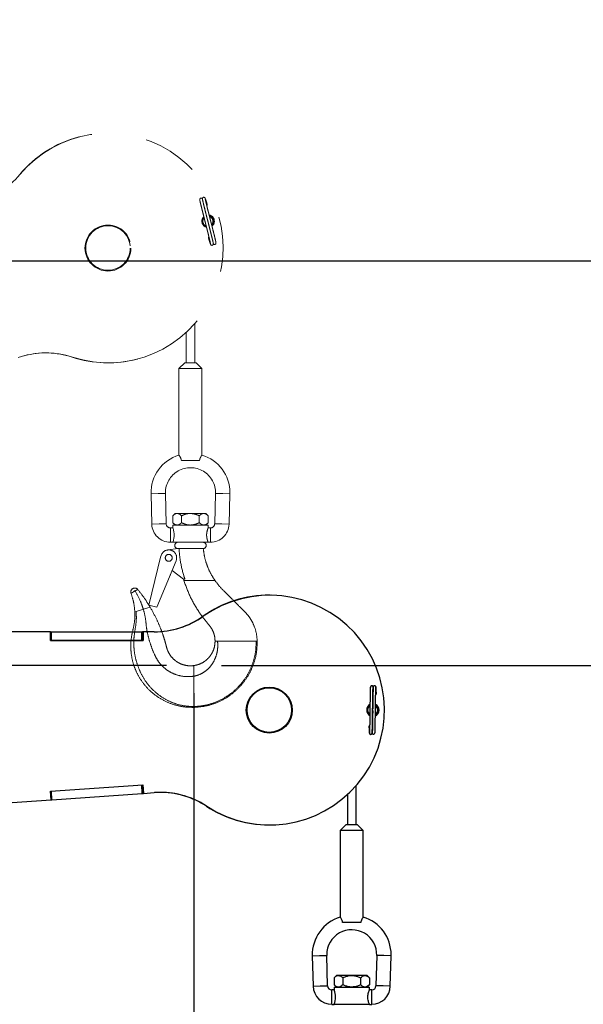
# Paper-space layout 'Sheet6' of a CAD drawing. Header units: inches. Extents: x 0.1 to 16.9, y 0.1 to 10.9.
# Tile 10 of 12: x 9.8 to 10.9, y 6.9 to 8.6. Entities that reach past the tile are written whole.
import ezdxf

# ---------------------------------------------------------------- set-up
doc = ezdxf.new("R2010")
doc.units = ezdxf.units.IN
doc.header["$MEASUREMENT"] = 0
doc.linetypes.add('PHANTOM', pattern=[0.5, 0.25, -0.05, 0.05, -0.05, 0.05, -0.05])
doc.layers.add('FORMAT', color=7, linetype='Continuous')
doc.styles.add('SLDTEXTSTYLE0', font='TXT', dxfattribs={"width": 0.75})
doc.dimstyles.new('SLDDIMSTYLE17', dxfattribs={"dimtxt": 0.104167, "dimasz": 0.13, "dimexe": 0, "dimexo": 0.0625, "dimgap": 0.026042, "dimtad": 0, "dimtih": 1, "dimtoh": 1, "dimdec": 0, "dimlfac": 12, "dimrnd": 1e-09, "dimzin": 12, "dimdsep": 46, "dimtxsty": 'SLDTEXTSTYLE0', "dimsah": 1, "dimcen": 0.09, "dimadec": 0, "dimazin": 3, "dimtfac": 1, "dimtdec": 0, "dimtofl": 0, "dimtmove": 0, "dimatfit": 3, "dimfxl": 1, "dimfrac": 2, "dimtolj": 1, "dimtzin": 12, "dimarcsym": 0})

# ---------------------------------------------------------------- blocks, each defined once
blk = doc.blocks.new('_D_96')
at = {"layer": 'FORMAT', "color": 7}
for p, q in [((10.1589, 7.4175), (10.1589, 2.0489)), ((6.9637, 3.1813), (6.9637, 2.0489)), ((8.2115, 2.3261), (8.1798, 2.3261)), ((8.1798, 2.3261), (8.1798, 2.1606)), ((8.4424, 2.3261), (8.4741, 2.3261)), ((8.4741, 2.3261), (8.4741, 2.1606)), ((6.9637, 2.1739), (8.0922, 2.1739)), ((10.1589, 2.1739), (8.5617, 2.1739)), ((8.1798, 2.1606), (8.2115, 2.1606)), ((8.4741, 2.1606), (8.4424, 2.1606))]:
    blk.add_line(p, q, dxfattribs=at)
for points in [[(6.9637, 2.1739), (7.0937, 2.1539), (7.0937, 2.1939)], [(10.1589, 2.1739), (10.0289, 2.1939), (10.0289, 2.1539)]]:
    blk.add_solid(points, dxfattribs=at)
at = {"layer": 'FORMAT', "color": 7, "char_height": 0.10417, "attachment_point": 1, "style": 'SLDTEXTSTYLE0'}
for s, insert in [('974', (8.2115, 2.2949)), ('38', (8.25, 2.1349))]:
    blk.add_mtext(s, dxfattribs=dict(at, insert=insert))
blk = doc.blocks.new('_D_100')
at = {"layer": 'FORMAT', "color": 7}
for p, q in [((10.2089, 7.4675), (11.8008, 7.4675)), ((11.6758, 7.4675), (11.6758, 5.5757)), ((11.5219, 5.5545), (11.4902, 5.5545)), ((11.4902, 5.5545), (11.4902, 5.389)), ((11.8298, 5.5545), (11.8615, 5.5545)), ((11.8615, 5.5545), (11.8615, 5.389)), ((11.4902, 5.389), (11.5219, 5.389)), ((11.8615, 5.389), (11.8298, 5.389)), ((11.6758, 3.4396), (11.6758, 5.229)), ((7.1804, 3.4396), (11.8008, 3.4396))]:
    blk.add_line(p, q, dxfattribs=at)
for points in [[(11.6758, 7.4675), (11.6558, 7.3375), (11.6958, 7.3375)], [(11.6758, 3.4396), (11.6958, 3.5696), (11.6558, 3.5696)]]:
    blk.add_solid(points, dxfattribs=at)
at = {"layer": 'FORMAT', "color": 7, "char_height": 0.10417, "attachment_point": 1, "style": 'SLDTEXTSTYLE0'}
for s, insert in [('1228', (11.5219, 5.5233)), ('48', (11.5989, 5.3633))]:
    blk.add_mtext(s, dxfattribs=dict(at, insert=insert))
blk = doc.blocks.new('_D_101')
at = {"layer": 'FORMAT', "color": 7}
for p, q in [((9.7093, 8.202), (12.2733, 8.202)), ((12.1483, 8.202), (12.1483, 6.0052)), ((11.9944, 5.984), (11.9627, 5.984)), ((11.9627, 5.984), (11.9627, 5.8185)), ((12.3022, 5.984), (12.3339, 5.984)), ((12.3339, 5.984), (12.3339, 5.8185)), ((11.9627, 5.8185), (11.9944, 5.8185)), ((12.3339, 5.8185), (12.3022, 5.8185)), ((12.1483, 3.4396), (12.1483, 5.6585)), ((7.1804, 3.4396), (12.2733, 3.4396))]:
    blk.add_line(p, q, dxfattribs=at)
for points in [[(12.1483, 8.202), (12.1283, 8.072), (12.1683, 8.072)], [(12.1483, 3.4396), (12.1683, 3.5696), (12.1283, 3.5696)]]:
    blk.add_solid(points, dxfattribs=at)
at = {"layer": 'FORMAT', "color": 7, "char_height": 0.10417, "attachment_point": 1, "style": 'SLDTEXTSTYLE0'}
for s, insert in [('1452', (11.9944, 5.9528)), ('57', (12.0713, 5.7928))]:
    blk.add_mtext(s, dxfattribs=dict(at, insert=insert))
blk = doc.blocks.new('_D_102')
at = {"layer": 'FORMAT', "color": 7}
for p, q in [((9.0367, 8.7822), (12.7457, 8.7822)), ((12.6207, 8.7822), (12.6207, 6.4717)), ((12.4668, 6.4506), (12.4351, 6.4506)), ((12.4351, 6.4506), (12.4351, 6.2851)), ((12.7747, 6.4506), (12.8063, 6.4506)), ((12.8063, 6.4506), (12.8063, 6.2851)), ((12.4351, 6.2851), (12.4668, 6.2851)), ((12.8063, 6.2851), (12.7747, 6.2851)), ((12.6207, 3.4396), (12.6207, 6.1251)), ((7.1804, 3.4396), (12.7457, 3.4396))]:
    blk.add_line(p, q, dxfattribs=at)
for points in [[(12.6207, 8.7822), (12.6007, 8.6522), (12.6407, 8.6522)], [(12.6207, 3.4396), (12.6407, 3.5696), (12.6007, 3.5696)]]:
    blk.add_solid(points, dxfattribs=at)
at = {"layer": 'FORMAT', "color": 7, "char_height": 0.10417, "attachment_point": 1, "style": 'SLDTEXTSTYLE0'}
for s, insert in [('1628', (12.4668, 6.4194)), ('64', (12.5438, 6.2594))]:
    blk.add_mtext(s, dxfattribs=dict(at, insert=insert))
blk = doc.blocks.new('_D_104')
at = {"layer": 'FORMAT', "color": 7}
for p, q in [((10.1089, 7.4675), (5.1791, 7.4675)), ((5.3041, 7.4675), (5.3041, 6.2068)), ((5.1887, 6.1857), (5.157, 6.1857)), ((5.157, 6.1857), (5.157, 6.0202)), ((5.4196, 6.1857), (5.4513, 6.1857)), ((5.4513, 6.1857), (5.4513, 6.0202)), ((5.157, 6.0202), (5.1887, 6.0202)), ((5.4513, 6.0202), (5.4196, 6.0202)), ((5.3041, 4.7417), (5.3041, 5.8602)), ((6.7523, 4.7417), (5.1791, 4.7417))]:
    blk.add_line(p, q, dxfattribs=at)
for points in [[(5.3041, 7.4675), (5.2841, 7.3375), (5.3241, 7.3375)], [(5.3041, 4.7417), (5.3241, 4.8717), (5.2841, 4.8717)]]:
    blk.add_solid(points, dxfattribs=at)
at = {"layer": 'FORMAT', "color": 7, "char_height": 0.10417, "attachment_point": 1, "style": 'SLDTEXTSTYLE0'}
for s, insert in [('831', (5.1887, 6.1544)), ('33', (5.2272, 5.9944))]:
    blk.add_mtext(s, dxfattribs=dict(at, insert=insert))

psp = doc.layouts.new('Sheet6')

# ---------------------------------------------------------------- linework, layer by layer
at = {"color": 7, "linetype": 'PHANTOM', "lineweight": 18}
for p, q in [((9.9505, 8.4265), (9.95, 8.4264)), ((9.843, 8.3582), (9.8435, 8.3584)), ((10.1603, 8.0166), (10.1603, 8.0879)), ((10.1447, 8.0719), (10.1447, 8.0166)), ((9.9381, 8.027), (9.9386, 8.0271)), ((10.0561, 8.0235), (10.0565, 8.0236)), ((10.1421, 8.0166), (10.1316, 8.0062)), ((10.1316, 8.0062), (10.1316, 7.8492)), ((10.1733, 8.0062), (10.1316, 8.0062)), ((10.1629, 8.0166), (10.1421, 8.0166)), ((10.1733, 8.0062), (10.1629, 8.0166)), ((10.1733, 7.8492), (10.1733, 8.0062)), ((10.1689, 7.8394), (10.1361, 7.8394)), ((10.081, 7.7791), (10.0941, 7.7794)), ((10.081, 7.7791), (10.0825, 7.724)), ((10.0941, 7.7794), (10.1071, 7.7798)), ((10.1085, 7.7247), (10.1071, 7.7798)), ((10.1979, 7.7798), (10.1964, 7.7247)), ((10.2109, 7.7794), (10.1979, 7.7798)), ((10.2239, 7.7791), (10.2109, 7.7794)), ((10.2225, 7.724), (10.2239, 7.7791)), ((10.1247, 7.7434), (10.1204, 7.7391)), ((10.1204, 7.7391), (10.1204, 7.7267)), ((10.1284, 7.7434), (10.1247, 7.7434)), ((10.1525, 7.7434), (10.1284, 7.7434)), ((10.1364, 7.7391), (10.1364, 7.7267)), ((10.1765, 7.7434), (10.1525, 7.7434)), ((10.1685, 7.7391), (10.1685, 7.7267)), ((10.1803, 7.7434), (10.1765, 7.7434)), ((10.1846, 7.7391), (10.1803, 7.7434)), ((10.1846, 7.7391), (10.1846, 7.7267)), ((10.0825, 7.724), (10.0955, 7.7243)), ((10.0955, 7.7243), (10.1085, 7.7247)), ((10.1204, 7.7172), (10.1162, 7.7172)), ((10.1162, 7.7042), (10.1162, 7.7172)), ((10.1204, 7.7267), (10.1247, 7.7224)), ((10.1204, 7.7224), (10.1204, 7.7172)), ((10.1204, 7.7224), (10.1846, 7.7224)), ((10.1803, 7.7224), (10.1846, 7.7267)), ((10.1887, 7.7172), (10.1845, 7.7172)), ((10.1846, 7.717), (10.1846, 7.7224)), ((10.1887, 7.7042), (10.1887, 7.7172)), ((10.2095, 7.7243), (10.1964, 7.7247)), ((10.2225, 7.724), (10.2095, 7.7243)), ((10.1162, 7.6911), (10.1162, 7.7042)), ((10.1887, 7.6911), (10.1887, 7.7042)), ((10.1162, 7.6911), (10.1204, 7.6911)), ((10.1846, 7.6911), (10.1204, 7.6911)), ((10.1846, 7.6911), (10.1887, 7.6911)), ((10.0773, 7.5769), (10.0991, 7.6663)), ((10.1113, 7.6772), (10.1301, 7.6796)), ((10.1298, 7.6796), (10.1301, 7.6796)), ((10.1301, 7.6796), (10.1313, 7.6796)), ((10.1313, 7.6796), (10.1745, 7.6796)), ((10.1264, 7.6573), (10.0913, 7.5735)), ((10.1162, 7.6322), (10.1168, 7.6343)), ((10.1399, 7.624), (10.1192, 7.64)), ((10.1425, 7.624), (10.1399, 7.624)), ((10.14, 7.6241), (10.1406, 7.6217)), ((10.1405, 7.622), (10.1572, 7.622)), ((10.1948, 7.622), (10.1968, 7.622)), ((10.0495, 7.6012), (10.048, 7.6004)), ((10.0523, 7.6029), (10.0495, 7.6012)), ((10.0913, 7.5735), (10.0773, 7.5769)), ((10.054, 7.5658), (10.0516, 7.5651)), ((10.0671, 7.5698), (10.054, 7.5658)), ((10.0794, 7.5735), (10.0671, 7.5698)), ((10.1971, 7.5117), (10.2017, 7.5117)), ((10.2096, 7.5117), (10.2716, 7.5117)), ((10.2716, 7.5117), (10.2729, 7.5117)), ((10.2729, 7.5117), (10.2735, 7.5117)), ((10.1589, 7.4672), (10.1589, 7.4481)), ((10.1589, 7.393), (10.1589, 7.3916))]:
    psp.add_line(p, q, dxfattribs=at)
at = {"color": 7, "linetype": 'Continuous', "lineweight": 25}
for p, q in [((10.2967, 7.5951), (10.2963, 7.5951)), ((10.1753, 7.5569), (10.1757, 7.5569)), ((9.8986, 7.5287), (9.6123, 7.5286)), ((9.899, 7.5287), (9.6127, 7.5286)), ((9.899, 7.5287), (9.8986, 7.5287)), ((9.8986, 7.5287), (9.899, 7.5287)), ((9.899, 7.5287), (9.899, 7.5287)), ((9.899, 7.5287), (9.8992, 7.5287)), ((9.899, 7.513), (9.899, 7.5287)), ((9.8992, 7.513), (9.8992, 7.5287)), ((9.8992, 7.5287), (9.9005, 7.5287)), ((9.9005, 7.513), (9.9005, 7.5287)), ((9.9005, 7.5287), (10.0646, 7.5287)), ((10.0646, 7.5131), (10.0646, 7.5287)), ((10.0646, 7.5287), (10.0658, 7.5287)), ((10.0658, 7.5131), (10.0658, 7.5287)), ((10.0661, 7.5287), (10.0658, 7.5287)), ((10.0661, 7.5287), (10.0666, 7.5287)), ((10.0865, 7.5287), (10.0661, 7.5287)), ((10.0661, 7.5287), (10.0661, 7.5131)), ((10.0666, 7.5287), (10.0666, 7.5131)), ((10.0869, 7.5287), (10.0666, 7.5287)), ((10.0865, 7.5287), (10.0869, 7.5287)), ((10.0666, 7.5131), (9.899, 7.513)), ((9.899, 7.513), (9.8992, 7.513)), ((9.899, 7.513), (9.899, 7.513)), ((9.8992, 7.513), (9.9005, 7.513)), ((9.9005, 7.513), (10.0646, 7.5131)), ((10.0646, 7.5131), (10.0658, 7.5131)), ((10.0661, 7.5131), (10.0658, 7.5131)), ((10.0661, 7.5131), (10.0666, 7.5131)), ((9.8989, 7.2395), (10.0661, 7.2512)), ((9.9, 7.2239), (9.8989, 7.2395)), ((9.9, 7.2239), (9.8989, 7.2395)), ((9.9002, 7.2239), (9.8991, 7.2395)), ((9.9015, 7.224), (9.9004, 7.2396)), ((9.9015, 7.224), (10.0652, 7.2355)), ((10.0652, 7.2355), (10.0641, 7.2511)), ((10.0652, 7.2355), (10.0664, 7.2356)), ((10.0664, 7.2356), (10.0653, 7.2512)), ((10.0661, 7.2512), (10.0672, 7.2356)), ((10.0664, 7.2356), (10.067, 7.2356)), ((10.0667, 7.2356), (10.0672, 7.2356)), ((10.0672, 7.2356), (10.087, 7.237)), ((10.4526, 7.1784), (10.4526, 7.2496)), ((9.5277, 7.1978), (9.9, 7.2239)), ((9.9, 7.2239), (9.9, 7.2239)), ((9.9, 7.2239), (9.9002, 7.2239)), ((9.9002, 7.2239), (9.9015, 7.224)), ((10.437, 7.2336), (10.437, 7.1784)), ((10.1815, 7.2123), (10.182, 7.2123)), ((10.2945, 7.1784), (10.295, 7.1784)), ((10.4344, 7.1784), (10.424, 7.168)), ((10.424, 7.168), (10.424, 7.011)), ((10.4657, 7.168), (10.424, 7.168)), ((10.4552, 7.1784), (10.4344, 7.1784)), ((10.4657, 7.168), (10.4552, 7.1784)), ((10.4657, 7.011), (10.4657, 7.168)), ((10.4612, 7.0012), (10.4284, 7.0012)), ((10.3734, 6.9409), (10.3864, 6.9413)), ((10.3734, 6.9409), (10.3748, 6.8858)), ((10.3864, 6.9413), (10.3994, 6.9416)), ((10.4009, 6.8865), (10.3994, 6.9416)), ((10.4902, 6.9416), (10.4888, 6.8865)), ((10.5032, 6.9413), (10.4902, 6.9416)), ((10.5163, 6.9409), (10.5032, 6.9413)), ((10.5148, 6.8858), (10.5163, 6.9409)), ((10.417, 6.9052), (10.4127, 6.9009)), ((10.4127, 6.9009), (10.4127, 6.8885)), ((10.4208, 6.9052), (10.417, 6.9052)), ((10.4448, 6.9052), (10.4208, 6.9052)), ((10.4288, 6.9009), (10.4288, 6.8885)), ((10.4689, 6.9052), (10.4448, 6.9052)), ((10.4609, 6.9009), (10.4609, 6.8885)), ((10.4726, 6.9052), (10.4689, 6.9052)), ((10.4769, 6.9009), (10.4726, 6.9052)), ((10.4769, 6.9009), (10.4769, 6.8885)), ((10.3748, 6.8858), (10.3878, 6.8862)), ((10.3878, 6.8862), (10.4009, 6.8865)), ((10.4127, 6.879), (10.4086, 6.879)), ((10.4086, 6.866), (10.4086, 6.879)), ((10.4127, 6.8885), (10.417, 6.8842)), ((10.4127, 6.8842), (10.4127, 6.879)), ((10.4127, 6.8842), (10.4769, 6.8842)), ((10.4726, 6.8842), (10.4769, 6.8885)), ((10.4811, 6.879), (10.4768, 6.879)), ((10.4769, 6.8788), (10.4769, 6.8842)), ((10.4811, 6.866), (10.4811, 6.879)), ((10.5018, 6.8862), (10.4888, 6.8865)), ((10.5148, 6.8858), (10.5018, 6.8862)), ((10.4086, 6.8529), (10.4086, 6.866)), ((10.4811, 6.8529), (10.4811, 6.866)), ((10.4086, 6.8529), (10.4127, 6.8529)), ((10.4769, 6.8529), (10.4127, 6.8529)), ((10.4769, 6.8529), (10.4811, 6.8529))]:
    psp.add_line(p, q, dxfattribs=at)
at = {"color": 7, "linetype": 'PHANTOM', "lineweight": 18}
for centre, radius in [((10.003, 8.2249), 0.0417), ((10.003, 8.2249), 0.0404), ((10.1131, 7.6629), 0.00625)]:
    psp.add_circle(centre, radius, dxfattribs=at)
at = {"color": 7, "linetype": 'Continuous', "lineweight": 25}
for radius in [0.0417, 0.0404]:
    psp.add_circle((10.2954, 7.3867), radius, dxfattribs=at)
at = {"color": 7, "linetype": 'PHANTOM', "lineweight": 18}
for centre, radius, start, end in [((10.0035, 8.225), 0.2083, 251.8461, 140.2066), ((10.003, 8.2251), 0.2082, 104.7481, 140.2352), ((9.7251, 8.4568), 0.1539, 285.0012, 320.2351), ((10.1813, 8.3033), 0.00173, 300.0823, 12.0809), ((10.1845, 8.2736), 0.0113, 133.9634, 254.3268), ((10.1841, 8.2734), 0.0104, 133.8351, 195.3883), ((10.1841, 8.2734), 0.0104, 195.3883, 255.1185), ((10.1841, 8.2734), 0.00917, 138.4163, 195.3883), ((10.1841, 8.2734), 0.00917, 195.3883, 250.2433), ((10.1845, 8.2736), 0.0113, 308.2807, 79.8593), ((10.1841, 8.2734), 0.0113, 311.2711, 77.039), ((10.1841, 8.2734), 0.0104, 313.8792, 74.7992), ((10.1841, 8.2734), 0.00917, 318.2819, 70.1518), ((10.1869, 8.2435), 0.00173, 120.0248, 192.1281), ((10.1963, 8.2338), 0.00243, 201.0358, 24.1191), ((9.8906, 7.8809), 0.1539, 71.8192, 109.0009), ((9.8901, 7.8808), 0.1539, 71.8194, 104.7462), ((10.0031, 8.2248), 0.2082, 251.8194, 284.7461), ((10.1525, 7.781), 0.0715, 106.9024, 181.5), ((10.1525, 7.781), 0.0715, 0, 73.112), ((10.1525, 7.781), 0.0454, 358.5, 180), ((10.1525, 7.781), 0.0454, 180, 181.5), ((10.1525, 7.781), 0.0715, 358.5, 0), ((10.1162, 7.7249), 0.0337, 181.5, 270), ((10.1162, 7.7249), 0.0077, 181.5, 270), ((10.0897, 7.7042), 0.0333, 336.9864, 23.0136), ((10.1887, 7.7249), 0.0077, 270, 358.5), ((10.1887, 7.7249), 0.0337, 270, 358.5), ((10.1298, 7.6854), 0.00576, 90, 270), ((10.1752, 7.6854), 0.00576, 270, 90), ((10.1131, 7.6629), 0.0144, 337.2994, 166.315), ((10.1152, 7.6324), 0.00104, 287.7873, 346.315), ((10.0515, 7.601), 0.00714, 39.0805, 200.3566), ((10.0515, 7.601), 0.00201, 65.0435, 174.3936)]:
    psp.add_arc(centre, radius, start, end, dxfattribs=at)
at = {"color": 7, "linetype": 'Continuous', "lineweight": 25}
for centre, radius, start, end in [((10.2954, 7.3869), 0.2082, 89.7581, 125.2452), ((10.2959, 7.3867), 0.2083, 236.8561, 125.2166), ((10.0864, 7.6826), 0.1539, 270.0112, 305.2451), ((10.0869, 7.6826), 0.1539, 270.0112, 305.2451), ((10.4878, 7.4164), 0.00173, 285.0923, 357.0909), ((10.4833, 7.3868), 0.0113, 118.9734, 239.3368), ((10.4828, 7.3868), 0.0104, 118.8451, 180.3983), ((10.4833, 7.3868), 0.0113, 293.2907, 64.8693), ((10.4828, 7.3868), 0.0113, 296.2811, 62.049), ((10.4828, 7.3868), 0.0104, 298.8892, 59.8092), ((10.4828, 7.3868), 0.0104, 180.3983, 240.1285), ((10.4828, 7.3868), 0.00917, 123.4263, 180.3983), ((10.4828, 7.3868), 0.00917, 180.3983, 235.2533), ((10.4828, 7.3868), 0.00917, 303.2919, 55.1618), ((10.4778, 7.3571), 0.00173, 105.0348, 177.1381), ((10.4843, 7.3453), 0.00243, 186.0458, 9.1291), ((10.0978, 7.0835), 0.1539, 56.8292, 94.0109), ((10.0973, 7.0835), 0.1539, 56.8294, 89.7562), ((10.2954, 7.3866), 0.2082, 236.8294, 269.7561), ((10.4448, 6.9428), 0.0715, 106.9024, 181.5), ((10.4448, 6.9428), 0.0715, 0, 73.112), ((10.4448, 6.9428), 0.0454, 358.5, 180), ((10.4448, 6.9428), 0.0454, 180, 181.5), ((10.4448, 6.9428), 0.0715, 358.5, 0), ((10.4086, 6.8867), 0.0337, 181.5, 270), ((10.4086, 6.8867), 0.0077, 181.5, 270), ((10.3821, 6.866), 0.0333, 336.9864, 23.0136), ((10.4811, 6.8867), 0.0077, 270, 358.5), ((10.4811, 6.8867), 0.0337, 270, 358.5)]:
    psp.add_arc(centre, radius, start, end, dxfattribs=at)
at = {"color": 7, "linetype": 'PHANTOM', "lineweight": 18}
for points, knots in [([(10.1693, 8.3128), (10.1693, 8.3127), (10.1693, 8.3125), (10.1696, 8.3108), (10.1703, 8.3077), (10.1716, 8.3024), (10.1734, 8.2952), (10.1751, 8.2882), (10.1767, 8.2821), (10.178, 8.277), (10.1794, 8.2713), (10.1808, 8.2657), (10.1824, 8.2596), (10.1839, 8.2534), (10.1854, 8.2476), (10.1866, 8.2427), (10.1875, 8.239), (10.1883, 8.2357), (10.1888, 8.2332), (10.1891, 8.2318), (10.189, 8.2319), (10.189, 8.2319)], [0, 0, 0, 0, 0.051854, 0.104011, 0.153219, 0.240505, 0.314238, 0.376686, 0.426323, 0.464506, 0.498892, 0.560804, 0.59523, 0.647436, 0.717026, 0.757675, 0.803013, 0.853583, 0.908898, 0.968089, 1, 1, 1, 1]), ([(10.1746, 8.313), (10.1745, 8.3135), (10.1743, 8.3142), (10.1735, 8.315), (10.173, 8.3153), (10.1725, 8.3155), (10.1719, 8.3156), (10.1712, 8.3155), (10.1706, 8.3153), (10.1701, 8.3148), (10.1697, 8.3143), (10.1695, 8.3137), (10.1694, 8.3129), (10.1696, 8.3124), (10.1696, 8.3121)], [0, 0, 0, 0, 0.309296, 0.369628, 0.425568, 0.478867, 0.531178, 0.583692, 0.637002, 0.691318, 0.746903, 0.804415, 0.864953, 1, 1, 1, 1]), ([(10.1793, 8.3149), (10.1792, 8.3153), (10.179, 8.3159), (10.1782, 8.3166), (10.1774, 8.317), (10.1768, 8.3171), (10.1761, 8.317), (10.1755, 8.3168), (10.175, 8.3165), (10.1747, 8.316), (10.1744, 8.3156), (10.1743, 8.3152), (10.1742, 8.3148), (10.1742, 8.3145), (10.1743, 8.3142), (10.1743, 8.314), (10.1743, 8.3139)], [0, 0, 0, 0, 0.168338, 0.330418, 0.410343, 0.488431, 0.563258, 0.633206, 0.696936, 0.753739, 0.80369, 0.847639, 0.88713, 0.924221, 0.961162, 1, 1, 1, 1]), ([(10.1743, 8.3139), (10.1743, 8.3139), (10.1742, 8.314), (10.1744, 8.3126), (10.175, 8.31), (10.1758, 8.3066), (10.1767, 8.3029), (10.1779, 8.298), (10.1794, 8.2921), (10.1809, 8.2859), (10.1823, 8.2804), (10.1832, 8.2769), (10.1837, 8.2749)], [0, 0, 0, 0, 0.068681, 0.190167, 0.303606, 0.407238, 0.500086, 0.583283, 0.725617, 0.832317, 0.902649, 1, 1, 1, 1]), ([(10.1938, 8.233), (10.1939, 8.233), (10.194, 8.2329), (10.1937, 8.2343), (10.1932, 8.2369), (10.1924, 8.2403), (10.1915, 8.244), (10.1902, 8.2489), (10.1888, 8.2547), (10.1872, 8.2609), (10.1857, 8.2671), (10.1842, 8.2726), (10.1828, 8.2783), (10.1815, 8.2834), (10.18, 8.2895), (10.1782, 8.2964), (10.1764, 8.3037), (10.1752, 8.3088), (10.1745, 8.3119), (10.1742, 8.3135), (10.1742, 8.3136), (10.1743, 8.3137)], [0, 0, 0, 0, 0.0336935, 0.0932917, 0.1489422, 0.1997814, 0.2453308, 0.2861452, 0.3559708, 0.4083155, 0.4428188, 0.5048465, 0.5392863, 0.5775185, 0.6271963, 0.6896423, 0.7632778, 0.8502993, 0.8992829, 0.9511387, 1, 1, 1, 1]), ([(10.1988, 8.2341), (10.1988, 8.2342), (10.1988, 8.2344), (10.1985, 8.2361), (10.1978, 8.2392), (10.1966, 8.2444), (10.1948, 8.2517), (10.193, 8.2587), (10.1915, 8.2648), (10.1902, 8.2699), (10.1887, 8.2756), (10.1873, 8.2811), (10.1858, 8.2873), (10.1842, 8.2934), (10.1827, 8.2993), (10.1815, 8.3041), (10.1806, 8.3078), (10.1798, 8.3112), (10.1793, 8.3137), (10.179, 8.3151), (10.1791, 8.315), (10.1792, 8.315)], [0, 0, 0, 0, 0.051854, 0.104011, 0.153219, 0.240505, 0.314238, 0.376686, 0.426323, 0.464506, 0.498892, 0.560804, 0.59523, 0.647436, 0.717026, 0.757675, 0.803013, 0.853583, 0.908898, 0.968089, 1, 1, 1, 1]), ([(10.1829, 8.3037), (10.1825, 8.3052), (10.1815, 8.3083), (10.1805, 8.3117), (10.1796, 8.3142), (10.1793, 8.3148), (10.1792, 8.3152)], [0, 0, 0, 0, 0.246526, 0.497834, 0.750248, 1, 1, 1, 1]), ([(10.1843, 8.2727), (10.1846, 8.2714), (10.1854, 8.2684), (10.1866, 8.2635), (10.1882, 8.2574), (10.1899, 8.2504), (10.1917, 8.2432), (10.193, 8.2381), (10.1936, 8.235), (10.1939, 8.2334), (10.1939, 8.2333), (10.1939, 8.2332)], [0, 0, 0, 0, 0.0633039, 0.1410354, 0.2420374, 0.3689989, 0.5187103, 0.6956372, 0.7952279, 0.9006581, 1, 1, 1, 1]), ([(10.1852, 8.2432), (10.1857, 8.2416), (10.1866, 8.2386), (10.1877, 8.2352), (10.1885, 8.2327), (10.1888, 8.232), (10.1889, 8.2317)], [0, 0, 0, 0, 0.246526, 0.497834, 0.750248, 1, 1, 1, 1]), ([(10.1888, 8.2319), (10.189, 8.2316), (10.1892, 8.231), (10.1899, 8.2302), (10.1907, 8.2299), (10.1914, 8.2298), (10.192, 8.2298), (10.1926, 8.2301), (10.1931, 8.2304), (10.1935, 8.2308), (10.1937, 8.2313), (10.1939, 8.2317), (10.1939, 8.2321), (10.1939, 8.2324), (10.1939, 8.2327), (10.1938, 8.2329), (10.1938, 8.233)], [0, 0, 0, 0, 0.168338, 0.3304179, 0.4103431, 0.4884308, 0.5632578, 0.633206, 0.6969357, 0.753739, 0.8036898, 0.8476394, 0.8871303, 0.9242206, 0.9611621, 1, 1, 1, 1]), ([(10.1361, 7.8394), (10.1358, 7.8406), (10.1353, 7.8431), (10.1338, 7.8461), (10.1325, 7.8482), (10.1316, 7.8493), (10.1317, 7.8492), (10.1318, 7.8492)], [0, 0, 0, 0, 0.211929, 0.422953, 0.653666, 0.898573, 1, 1, 1, 1]), ([(10.1732, 7.8492), (10.1732, 7.8492), (10.1733, 7.8493), (10.1724, 7.8481), (10.171, 7.8457), (10.1695, 7.8427), (10.1691, 7.8403), (10.1689, 7.8394)], [0, 0, 0, 0, 0.132877, 0.360172, 0.595041, 0.840155, 1, 1, 1, 1]), ([(10.1204, 7.7391), (10.1215, 7.7401), (10.1237, 7.7422), (10.1265, 7.7434), (10.1281, 7.7434), (10.1284, 7.7434)], [0, 0, 0, 0, 0.432385, 0.879553, 1, 1, 1, 1]), ([(10.1284, 7.7434), (10.1298, 7.7432), (10.1326, 7.7427), (10.1352, 7.7403), (10.1364, 7.7391)], [0, 0, 0, 0, 0.503999, 1, 1, 1, 1]), ([(10.1364, 7.7391), (10.1378, 7.7398), (10.1409, 7.7413), (10.1461, 7.7429), (10.1501, 7.7434), (10.1523, 7.7434), (10.1525, 7.7434)], [0, 0, 0, 0, 0.2702358, 0.6134495, 0.9669213, 1, 1, 1, 1]), ([(10.1525, 7.7434), (10.156, 7.7431), (10.1616, 7.7424), (10.1667, 7.74), (10.1685, 7.7391)], [0, 0, 0, 0, 0.631918, 1, 1, 1, 1]), ([(10.1685, 7.7391), (10.1696, 7.7401), (10.1719, 7.7422), (10.1746, 7.7434), (10.1762, 7.7434), (10.1765, 7.7434)], [0, 0, 0, 0, 0.432385, 0.879553, 1, 1, 1, 1]), ([(10.1765, 7.7434), (10.178, 7.7432), (10.1808, 7.7427), (10.1833, 7.7403), (10.1846, 7.7391)], [0, 0, 0, 0, 0.503999, 1, 1, 1, 1]), ([(10.1284, 7.7224), (10.127, 7.7226), (10.1242, 7.7231), (10.1217, 7.7255), (10.1204, 7.7267)], [0, 0, 0, 0, 0.503999, 1, 1, 1, 1]), ([(10.1364, 7.7267), (10.1353, 7.7257), (10.1331, 7.7236), (10.1303, 7.7225), (10.1288, 7.7224), (10.1284, 7.7224)], [0, 0, 0, 0, 0.432385, 0.879553, 1, 1, 1, 1]), ([(10.1525, 7.7224), (10.1523, 7.7224), (10.1502, 7.7224), (10.1461, 7.7229), (10.141, 7.7246), (10.1378, 7.726), (10.1364, 7.7267)], [0, 0, 0, 0, 0.0330782, 0.3753818, 0.7297681, 1, 1, 1, 1]), ([(10.1685, 7.7267), (10.1667, 7.7258), (10.1616, 7.7234), (10.156, 7.7228), (10.1525, 7.7224)], [0, 0, 0, 0, 0.368082, 1, 1, 1, 1]), ([(10.1765, 7.7224), (10.1751, 7.7226), (10.1723, 7.7231), (10.1698, 7.7255), (10.1685, 7.7267)], [0, 0, 0, 0, 0.503999, 1, 1, 1, 1]), ([(10.1846, 7.7267), (10.1835, 7.7257), (10.1812, 7.7236), (10.1785, 7.7225), (10.1769, 7.7224), (10.1765, 7.7224)], [0, 0, 0, 0, 0.432385, 0.879553, 1, 1, 1, 1]), ([(10.1846, 7.6911), (10.1845, 7.6913), (10.1844, 7.6915), (10.1836, 7.6936), (10.1827, 7.6967), (10.1819, 7.7007), (10.1817, 7.7051), (10.1822, 7.7092), (10.183, 7.7128), (10.1839, 7.7156), (10.1845, 7.7171), (10.1845, 7.717), (10.1845, 7.717)], [0, 0, 0, 0, 0.101625, 0.20308, 0.309005, 0.419739, 0.525265, 0.623248, 0.723327, 0.831381, 0.941603, 1, 1, 1, 1]), ([(10.1425, 7.624), (10.1417, 7.6264), (10.138, 7.6381), (10.1338, 7.6566), (10.1323, 7.673), (10.1317, 7.6796)], [0, 0, 0, 0, 0.129809, 0.650141, 1, 1, 1, 1]), ([(10.1745, 7.6796), (10.1751, 7.6796), (10.1758, 7.6796), (10.1757, 7.6796), (10.1757, 7.6796)], [0, 0, 0, 0, 0.833218, 1, 1, 1, 1]), ([(10.197, 7.6217), (10.1942, 7.6261), (10.1885, 7.6349), (10.1823, 7.6494), (10.1777, 7.6645), (10.1764, 7.6748), (10.1757, 7.68)], [0, 0, 0, 0, 0.251083, 0.500753, 0.750056, 1, 1, 1, 1]), ([(10.1405, 7.622), (10.144, 7.6122), (10.1511, 7.5925), (10.1643, 7.5698), (10.1763, 7.5526), (10.185, 7.5427), (10.1913, 7.5343), (10.1946, 7.5271), (10.1967, 7.5195), (10.197, 7.5143), (10.1971, 7.5117)], [0, 0, 0, 0, 0.248866, 0.498436, 0.623929, 0.750063, 0.812755, 0.874993, 0.937251, 1, 1, 1, 1]), ([(10.1572, 7.622), (10.1582, 7.622), (10.1634, 7.622), (10.1723, 7.622), (10.1838, 7.622), (10.1911, 7.622), (10.1948, 7.622)], [0, 0, 0, 0, 0.080325, 0.40176, 0.70041, 1, 1, 1, 1]), ([(10.1968, 7.622), (10.2003, 7.6174), (10.2072, 7.6082), (10.2199, 7.5963), (10.2321, 7.584), (10.2429, 7.573), (10.2526, 7.5637), (10.2599, 7.5547), (10.2666, 7.5432), (10.2721, 7.5288), (10.273, 7.5174), (10.2735, 7.5117)], [0, 0, 0, 0, 0.124662, 0.250511, 0.376429, 0.502347, 0.586257, 0.669391, 0.751927, 0.875423, 1, 1, 1, 1]), ([(10.0458, 7.5991), (10.0455, 7.599), (10.0449, 7.5986), (10.0448, 7.5986), (10.0448, 7.5986)], [0, 0, 0, 0, 0.469479, 1, 1, 1, 1]), ([(10.0448, 7.5986), (10.0466, 7.5931), (10.0501, 7.5822), (10.0511, 7.5708), (10.0516, 7.5651)], [0, 0, 0, 0, 0.5014437, 1, 1, 1, 1]), ([(10.048, 7.6004), (10.0476, 7.6002), (10.0467, 7.5997), (10.0461, 7.5993), (10.0458, 7.5991)], [0, 0, 0, 0, 0.479954, 1, 1, 1, 1]), ([(10.057, 7.6055), (10.057, 7.6055), (10.057, 7.6055), (10.0567, 7.6054), (10.0562, 7.6051), (10.0554, 7.6046), (10.0541, 7.6039), (10.0529, 7.6032), (10.0523, 7.6029)], [0, 0, 0, 0, 0.128062, 0.250554, 0.3833, 0.500812, 0.749801, 1, 1, 1, 1]), ([(10.0523, 7.6029), (10.0556, 7.5969), (10.0613, 7.5862), (10.0654, 7.5748), (10.0671, 7.5698)], [0, 0, 0, 0, 0.562204, 1, 1, 1, 1]), ([(10.057, 7.6055), (10.0615, 7.5998), (10.0695, 7.5895), (10.0764, 7.5784), (10.0794, 7.5735)], [0, 0, 0, 0, 0.560615, 1, 1, 1, 1]), ([(10.1589, 7.3916), (10.1522, 7.3917), (10.1387, 7.3921), (10.1192, 7.397), (10.1009, 7.4052), (10.0843, 7.4166), (10.07, 7.4307), (10.059, 7.4465), (10.0512, 7.463), (10.0463, 7.4795), (10.0441, 7.4965), (10.0443, 7.5137), (10.0478, 7.5306), (10.0518, 7.5476), (10.0517, 7.5593), (10.0516, 7.5651)], [0, 0, 0, 0, 0.084036, 0.16695, 0.249424, 0.332268, 0.415753, 0.499372, 0.570828, 0.641769, 0.712485, 0.783486, 0.855311, 0.927659, 1, 1, 1, 1]), ([(10.1589, 7.393), (10.1525, 7.3933), (10.1396, 7.3939), (10.1209, 7.3993), (10.1035, 7.4078), (10.0879, 7.4194), (10.0744, 7.4337), (10.0643, 7.4496), (10.0571, 7.4659), (10.0523, 7.4821), (10.0498, 7.4987), (10.0495, 7.5156), (10.052, 7.5322), (10.0549, 7.5489), (10.0543, 7.5602), (10.054, 7.5658)], [0, 0, 0, 0, 0.082727, 0.164734, 0.246682, 0.329304, 0.412832, 0.496848, 0.56902, 0.640851, 0.712386, 0.783865, 0.855563, 0.927589, 1, 1, 1, 1]), ([(10.1589, 7.4481), (10.1538, 7.4477), (10.1437, 7.4468), (10.1288, 7.4497), (10.1152, 7.4554), (10.1034, 7.4639), (10.0937, 7.4747), (10.0868, 7.4885), (10.0806, 7.5037), (10.0758, 7.5202), (10.0723, 7.5368), (10.0714, 7.5536), (10.0685, 7.5644), (10.0671, 7.5698)], [0, 0, 0, 0, 0.089237, 0.175419, 0.259609, 0.342769, 0.425618, 0.508872, 0.609662, 0.7096, 0.807505, 0.902905, 1, 1, 1, 1]), ([(10.1589, 7.4675), (10.1566, 7.4672), (10.1523, 7.4668), (10.1445, 7.4675), (10.1368, 7.4695), (10.1297, 7.4731), (10.1229, 7.4778), (10.1163, 7.4848), (10.1118, 7.4927), (10.1095, 7.4993), (10.1081, 7.5051), (10.1061, 7.5123), (10.1029, 7.5227), (10.0978, 7.5367), (10.0901, 7.5545), (10.0831, 7.5668), (10.0794, 7.5735)], [0, 0, 0, 0, 0.0482277, 0.0908253, 0.1609855, 0.2127693, 0.2536384, 0.3347028, 0.4091738, 0.4421008, 0.479804, 0.5315321, 0.5972332, 0.7065476, 0.8407337, 1, 1, 1, 1]), ([(10.1971, 7.5121), (10.1969, 7.5086), (10.1966, 7.5024), (10.1939, 7.4946), (10.1911, 7.4891), (10.1881, 7.4846), (10.1843, 7.4801), (10.1785, 7.475), (10.1718, 7.4711), (10.1649, 7.4686), (10.161, 7.4679), (10.1589, 7.4675)], [0, 0, 0, 0, 0.161253, 0.288039, 0.383373, 0.452794, 0.541263, 0.660631, 0.812144, 0.901135, 1, 1, 1, 1]), ([(10.2716, 7.5117), (10.2714, 7.5048), (10.271, 7.4913), (10.2659, 7.4715), (10.2577, 7.4529), (10.2462, 7.4359), (10.2321, 7.4213), (10.2158, 7.4094), (10.1979, 7.4005), (10.1788, 7.3947), (10.1656, 7.3936), (10.1589, 7.393)], [0, 0, 0, 0, 0.112722, 0.224321, 0.335851, 0.448108, 0.560721, 0.671069, 0.78062, 0.889923, 1, 1, 1, 1]), ([(10.2017, 7.5117), (10.2019, 7.5074), (10.2023, 7.4989), (10.1999, 7.4867), (10.1954, 7.4755), (10.1888, 7.4655), (10.1803, 7.4573), (10.1702, 7.4511), (10.1627, 7.4491), (10.1589, 7.4481)], [0, 0, 0, 0, 0.153248, 0.300377, 0.4430287, 0.5819394, 0.7236217, 0.8621787, 1, 1, 1, 1]), ([(10.2735, 7.5117), (10.2733, 7.5047), (10.2729, 7.491), (10.2677, 7.4709), (10.2593, 7.452), (10.2477, 7.4348), (10.2334, 7.42), (10.2168, 7.4079), (10.1986, 7.399), (10.1791, 7.3932), (10.1657, 7.3921), (10.1589, 7.3916)], [0, 0, 0, 0, 0.112636, 0.224147, 0.335606, 0.447822, 0.560427, 0.670798, 0.780399, 0.88979, 1, 1, 1, 1]), ([(10.2017, 7.5117), (10.2021, 7.5117), (10.203, 7.5117), (10.2051, 7.5117), (10.2074, 7.5116), (10.2089, 7.5116), (10.2096, 7.5117)], [0, 0, 0, 0, 0.267832, 0.535746, 0.799042, 1, 1, 1, 1]), ([(10.1589, 7.4481), (10.1589, 7.4446), (10.1589, 7.4349), (10.1589, 7.4207), (10.1589, 7.4058), (10.1589, 7.3973), (10.1589, 7.393)], [0, 0, 0, 0, 0.185295, 0.502719, 0.749247, 1, 1, 1, 1])]:
    psp.add_open_spline(points, degree=3, knots=knots, dxfattribs=at)
at = {"color": 7, "linetype": 'Continuous', "lineweight": 25}
for points, knots in [([(10.4839, 7.4274), (10.4839, 7.428), (10.4839, 7.4286), (10.4833, 7.4297), (10.483, 7.4301), (10.4825, 7.4304), (10.4819, 7.4307), (10.4813, 7.4307), (10.4806, 7.4307), (10.48, 7.4304), (10.4795, 7.43), (10.4792, 7.4295), (10.4789, 7.4287), (10.4789, 7.4282), (10.4789, 7.4279)], [0, 0, 0, 0, 0.309296, 0.369628, 0.425568, 0.478867, 0.531178, 0.583692, 0.637002, 0.691318, 0.746903, 0.804415, 0.864953, 1, 1, 1, 1]), ([(10.4889, 7.4281), (10.4889, 7.4284), (10.4888, 7.4291), (10.4883, 7.43), (10.4876, 7.4306), (10.487, 7.4308), (10.4864, 7.4309), (10.4857, 7.4309), (10.4852, 7.4307), (10.4847, 7.4304), (10.4844, 7.43), (10.4841, 7.4296), (10.484, 7.4293), (10.4839, 7.4289), (10.4839, 7.4286), (10.4839, 7.4285), (10.4839, 7.4284)], [0, 0, 0, 0, 0.168338, 0.330418, 0.410343, 0.488431, 0.563258, 0.633206, 0.696936, 0.753739, 0.80369, 0.847639, 0.88713, 0.924221, 0.961162, 1, 1, 1, 1]), ([(10.4787, 7.4286), (10.4787, 7.4285), (10.4786, 7.4283), (10.4785, 7.4266), (10.4784, 7.4234), (10.4782, 7.418), (10.4781, 7.4105), (10.478, 7.4033), (10.4779, 7.397), (10.4778, 7.3918), (10.4777, 7.3859), (10.4777, 7.3802), (10.4776, 7.3739), (10.4775, 7.3675), (10.4774, 7.3615), (10.4773, 7.3565), (10.4772, 7.3526), (10.4771, 7.3492), (10.477, 7.3466), (10.4769, 7.3452), (10.4768, 7.3453), (10.4768, 7.3454)], [0, 0, 0, 0, 0.051854, 0.104011, 0.153219, 0.240505, 0.314238, 0.376686, 0.426323, 0.464506, 0.498892, 0.560804, 0.59523, 0.647436, 0.717026, 0.757675, 0.803013, 0.853583, 0.908898, 0.968089, 1, 1, 1, 1]), ([(10.4818, 7.3452), (10.4818, 7.3451), (10.4819, 7.345), (10.482, 7.3465), (10.4821, 7.3491), (10.4822, 7.3526), (10.4823, 7.3564), (10.4824, 7.3615), (10.4825, 7.3675), (10.4826, 7.3739), (10.4827, 7.3802), (10.4827, 7.3859), (10.4828, 7.3918), (10.4829, 7.3971), (10.483, 7.4033), (10.4831, 7.4105), (10.4832, 7.4179), (10.4833, 7.4232), (10.4835, 7.4264), (10.4836, 7.428), (10.4837, 7.4281), (10.4837, 7.4282)], [0, 0, 0, 0, 0.033694, 0.093292, 0.148942, 0.199781, 0.245331, 0.286145, 0.355971, 0.408316, 0.442819, 0.504847, 0.539286, 0.577518, 0.627196, 0.689642, 0.763278, 0.850299, 0.899283, 0.951139, 1, 1, 1, 1]), ([(10.4838, 7.4284), (10.4838, 7.4284), (10.4837, 7.4285), (10.4836, 7.4271), (10.4835, 7.4244), (10.4834, 7.421), (10.4833, 7.4171), (10.4832, 7.4121), (10.4831, 7.406), (10.483, 7.3997), (10.4829, 7.394), (10.4829, 7.3904), (10.4829, 7.3883)], [0, 0, 0, 0, 0.068681, 0.190167, 0.303606, 0.407238, 0.500086, 0.583283, 0.725617, 0.832317, 0.902649, 1, 1, 1, 1]), ([(10.4868, 7.345), (10.4869, 7.3451), (10.487, 7.3452), (10.4871, 7.3469), (10.4872, 7.3501), (10.4874, 7.3555), (10.4875, 7.363), (10.4876, 7.3702), (10.4877, 7.3765), (10.4878, 7.3818), (10.4878, 7.3876), (10.4879, 7.3934), (10.488, 7.3997), (10.4881, 7.4061), (10.4882, 7.4121), (10.4883, 7.4171), (10.4884, 7.4209), (10.4885, 7.4243), (10.4886, 7.4269), (10.4887, 7.4283), (10.4888, 7.4282), (10.4888, 7.4282)], [0, 0, 0, 0, 0.051854, 0.104011, 0.153219, 0.240505, 0.314238, 0.376686, 0.426323, 0.464506, 0.498892, 0.560804, 0.59523, 0.647436, 0.717026, 0.757675, 0.803013, 0.853583, 0.908898, 0.968089, 1, 1, 1, 1]), ([(10.4895, 7.4163), (10.4895, 7.4179), (10.4894, 7.4211), (10.4892, 7.4247), (10.489, 7.4273), (10.4889, 7.428), (10.4889, 7.4283)], [0, 0, 0, 0, 0.246526, 0.497834, 0.750248, 1, 1, 1, 1]), ([(10.4828, 7.386), (10.4828, 7.3846), (10.4828, 7.3816), (10.4827, 7.3765), (10.4826, 7.3702), (10.4825, 7.363), (10.4824, 7.3556), (10.4822, 7.3503), (10.4821, 7.3472), (10.482, 7.3456), (10.4819, 7.3454), (10.4819, 7.3453)], [0, 0, 0, 0, 0.063304, 0.141035, 0.242037, 0.368999, 0.51871, 0.695637, 0.795228, 0.900658, 1, 1, 1, 1]), ([(10.4761, 7.3572), (10.4761, 7.3556), (10.4762, 7.3524), (10.4764, 7.3489), (10.4765, 7.3463), (10.4766, 7.3456), (10.4767, 7.3452)], [0, 0, 0, 0, 0.246526, 0.497834, 0.750248, 1, 1, 1, 1]), ([(10.4767, 7.3454), (10.4767, 7.3451), (10.4768, 7.3444), (10.4773, 7.3435), (10.478, 7.343), (10.4786, 7.3427), (10.4792, 7.3426), (10.4799, 7.3427), (10.4804, 7.3429), (10.4809, 7.3432), (10.4812, 7.3435), (10.4815, 7.3439), (10.4816, 7.3443), (10.4817, 7.3446), (10.4817, 7.3449), (10.4817, 7.3451), (10.4817, 7.3452)], [0, 0, 0, 0, 0.168338, 0.330418, 0.410343, 0.488431, 0.563258, 0.633206, 0.696936, 0.753739, 0.80369, 0.847639, 0.88713, 0.924221, 0.961162, 1, 1, 1, 1]), ([(10.4284, 7.0012), (10.4281, 7.0024), (10.4276, 7.0049), (10.4261, 7.0079), (10.4248, 7.01), (10.424, 7.0111), (10.4241, 7.011), (10.4241, 7.011)], [0, 0, 0, 0, 0.211929, 0.422953, 0.653666, 0.898573, 1, 1, 1, 1]), ([(10.4655, 7.011), (10.4656, 7.011), (10.4656, 7.0111), (10.4647, 7.0099), (10.4633, 7.0076), (10.4619, 7.0045), (10.4614, 7.0021), (10.4612, 7.0012)], [0, 0, 0, 0, 0.1328774, 0.3601721, 0.5950413, 0.8401551, 1, 1, 1, 1]), ([(10.4127, 6.9009), (10.4138, 6.902), (10.4161, 6.904), (10.4188, 6.9052), (10.4204, 6.9052), (10.4208, 6.9052)], [0, 0, 0, 0, 0.432385, 0.879553, 1, 1, 1, 1]), ([(10.4208, 6.9052), (10.4222, 6.905), (10.425, 6.9045), (10.4275, 6.9021), (10.4288, 6.9009)], [0, 0, 0, 0, 0.503999, 1, 1, 1, 1]), ([(10.4288, 6.9009), (10.4301, 6.9016), (10.4332, 6.9031), (10.4384, 6.9047), (10.4425, 6.9052), (10.4446, 6.9052), (10.4448, 6.9052)], [0, 0, 0, 0, 0.270236, 0.61345, 0.966921, 1, 1, 1, 1]), ([(10.4448, 6.9052), (10.4484, 6.9049), (10.4539, 6.9042), (10.459, 6.9018), (10.4609, 6.9009)], [0, 0, 0, 0, 0.631918, 1, 1, 1, 1]), ([(10.4609, 6.9009), (10.462, 6.902), (10.4642, 6.904), (10.467, 6.9052), (10.4685, 6.9052), (10.4689, 6.9052)], [0, 0, 0, 0, 0.432385, 0.879553, 1, 1, 1, 1]), ([(10.4689, 6.9052), (10.4703, 6.905), (10.4731, 6.9045), (10.4756, 6.9021), (10.4769, 6.9009)], [0, 0, 0, 0, 0.503999, 1, 1, 1, 1]), ([(10.4208, 6.8842), (10.4193, 6.8844), (10.4165, 6.8849), (10.414, 6.8873), (10.4127, 6.8885)], [0, 0, 0, 0, 0.503999, 1, 1, 1, 1]), ([(10.4288, 6.8885), (10.4277, 6.8875), (10.4254, 6.8854), (10.4227, 6.8843), (10.4211, 6.8842), (10.4208, 6.8842)], [0, 0, 0, 0, 0.432385, 0.879553, 1, 1, 1, 1]), ([(10.4448, 6.8842), (10.4446, 6.8842), (10.4425, 6.8842), (10.4385, 6.8847), (10.4333, 6.8864), (10.4301, 6.8879), (10.4288, 6.8885)], [0, 0, 0, 0, 0.033078, 0.375382, 0.729768, 1, 1, 1, 1]), ([(10.4609, 6.8885), (10.459, 6.8876), (10.4539, 6.8852), (10.4484, 6.8846), (10.4448, 6.8842)], [0, 0, 0, 0, 0.368082, 1, 1, 1, 1]), ([(10.4689, 6.8842), (10.4675, 6.8844), (10.4647, 6.8849), (10.4621, 6.8873), (10.4609, 6.8885)], [0, 0, 0, 0, 0.5039993, 1, 1, 1, 1]), ([(10.4769, 6.8885), (10.4758, 6.8875), (10.4736, 6.8854), (10.4708, 6.8843), (10.4692, 6.8842), (10.4689, 6.8842)], [0, 0, 0, 0, 0.432385, 0.879553, 1, 1, 1, 1]), ([(10.4769, 6.8529), (10.4768, 6.8531), (10.4767, 6.8533), (10.476, 6.8554), (10.475, 6.8585), (10.4742, 6.8625), (10.4741, 6.8669), (10.4745, 6.871), (10.4753, 6.8746), (10.4763, 6.8774), (10.4769, 6.8789), (10.4768, 6.8788), (10.4768, 6.8788)], [0, 0, 0, 0, 0.101625, 0.20308, 0.309005, 0.419739, 0.525265, 0.623248, 0.723327, 0.831381, 0.941603, 1, 1, 1, 1])]:
    psp.add_open_spline(points, degree=3, knots=knots, dxfattribs=at)

# ---------------------------------------------------------------- dimensions: what is measured, and where the dimension line sits
at = {"layer": 'FORMAT', "color": 7}
for base, p1, p2, picture, middle in [((12.6207, 3.4396), (8.9867, 8.7822), (7.1304, 3.4396), '_D_102', (12.6207, 6.2984)), ((12.1483, 8.202), (7.1304, 3.4396), (9.6593, 8.202), '_D_101', (12.1483, 5.8318)), ((5.3041, 7.4675), (6.8023, 4.7417), (10.1589, 7.4675), '_D_104', (5.3041, 6.0335)), ((11.6758, 7.4675), (7.1304, 3.4396), (10.1589, 7.4675), '_D_100', (11.6758, 5.4023))]:
    dim = psp.add_linear_dim(base=base, p1=p1, p2=p2, angle=90, dimstyle='SLDDIMSTYLE17', dxfattribs=at)
    dim.commit()
    dim.dimension.update_dxf_attribs({"geometry": picture, "text_midpoint": middle, "dimtype": 160})
dim = psp.add_linear_dim(base=(10.1589, 2.1739), p1=(6.9637, 3.2313), p2=(10.1589, 7.4675), dimstyle='SLDDIMSTYLE17', dxfattribs=at)
dim.commit()
dim.dimension.update_dxf_attribs({"geometry": '_D_96', "text_midpoint": (8.327, 2.1739), "dimtype": 160})

doc.saveas('drawing.dxf')
